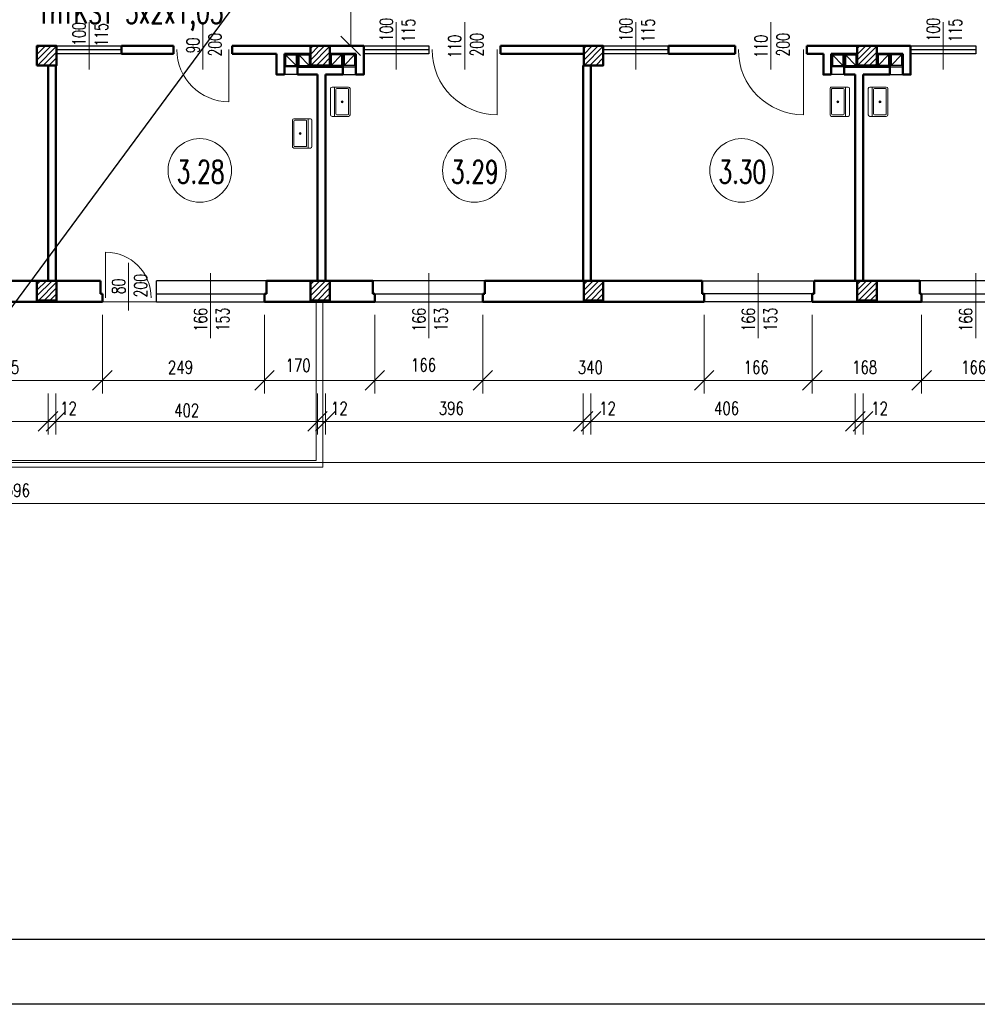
# Model space of a CAD drawing. Header units: millimetres. Extents: x -56112 to 30506, y -136199 to -2178.
# Tile 9 of 45: x -10672 to 4039, y -136199 to -121073. Entities that reach past the tile are written whole.
import ezdxf
from ezdxf.enums import TextEntityAlignment as Align

# ---------------------------------------------------------------- set-up
doc = ezdxf.new("R2010")
doc.units = ezdxf.units.MM
doc.header["$LTSCALE"] = 10
doc.header["$MEASUREMENT"] = 0
doc.header["$PDMODE"] = 35
doc.layers.get('0').update_dxf_attribs({"lineweight": 15})
for name, color, linetype, lineweight in [('L001', 1, 'Continuous', 18), ('L002', 2, 'Continuous', 25), ('L003', 3, 'Continuous', 50)]:
    doc.layers.add(name, color=color, linetype=linetype, lineweight=lineweight)
doc.layers.add('L004', color=4, linetype='Continuous')
doc.styles.get("Standard").update_dxf_attribs({"font": 'simplex.shx', "width": 0.75, "height": 200})
doc.dimstyles.new('1_100', dxfattribs={"dimtxt": 200, "dimasz": 300, "dimexe": 200, "dimexo": 200, "dimgap": 100, "dimtad": 1, "dimdec": 0, "dimlfac": 0.1, "dimtxsty": 'Standard', "dimblk": 'OBLIQUE', "dimcen": 250, "dimdle": 2, "dimclrt": 2, "dimadec": 0, "dimazin": 0, "dimtfac": 1, "dimtdec": 0, "dimtmove": 1, "dimatfit": 3, "dimfxl": 1, "dimarcsym": 0})
pattern_1 = [(45, (-21000, -82436.32), (-44.19417, 44.19417), [])]
pattern_2 = [(45, (-16800, -82436.32), (-44.19417, 44.19417), [])]
pattern_3 = [(45, (-12600, -82436.32), (-44.19417, 44.19417), [])]
pattern_4 = [(45, (-8400, -82436.32), (-44.19417, 44.19417), [])]

# ---------------------------------------------------------------- blocks, each defined once
blk = doc.blocks.new('Zlewozmywak pojedyńczy - góra')
blk.add_line((-15, -3.999996), (15, -3.999996))
for points in [[(-13.5, 0), (13.5, 0)], [(-15, -18.499996), (-15, -1.5)], [(-13.5, -17.499996), (-13.5, -6.499996)], [(-12.5, -5.499996), (12.5, -5.499996)], [(13.5, -6.499996), (13.5, -17.499996)], [(15, -1.5), (15, -18.499996)], [(13.5, -19.999996), (-13.5, -19.999996)], [(12.5, -18.499996), (-12.5, -18.499996)]]:
    blk.add_lwpolyline(points)
for radius in [1, 0.5]:
    blk.add_circle((0, -11.999996), radius)
for centre, radius, start, end in [((-13.5, -1.5), 1.5, 90, 180), ((-12.5, -6.499996), 1, 90, 180), ((12.5, -6.499996), 1, 0, 90), ((13.5, -1.5), 1.5, 0, 90), ((-13.5, -18.499996), 1.5, 180, 270), ((-12.5, -17.499996), 1, 180, 270), ((12.5, -17.499996), 1, 270, 0), ((13.5, -18.499996), 1.5, 270, 0)]:
    blk.add_arc(centre, radius, start, end)
blk = doc.blocks.new('_Oblique')
at = {"layer": 'L004', "color": 0, "lineweight": -2}
blk.add_line((-0.5, -0.5), (0.5, 0.5), dxfattribs=at)
blk = doc.blocks.new('*D2094')
at = {"layer": 'Defpoints'}
for p in [(-5623, -126103), (-5787, -127619), (-5623, -129233), (-5586, -129233)]:
    blk.add_point(p, dxfattribs=at)
at = {"layer": 'L001'}
for p, q in [((-5586, -126103), (-5586, -129233)), ((-5423, -126103), (-5386, -126103)), ((-5423, -129233), (-5386, -129233))]:
    blk.add_line(p, q, dxfattribs=at)
at = {"layer": 'L001', "xscale": 300, "yscale": 300, "zscale": 300}
for p, rotation in [((-5586, -126103), 89.99999999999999), ((-5586, -129233), 270)]:
    blk.add_blockref('_Oblique', p, dxfattribs=dict(at, rotation=rotation))
at = {"layer": 'L001', "color": 2, "linetype": 'Continuous', "width": 0.75}
blk.add_text('313', height=200, rotation=90, dxfattribs=at).set_placement((-5787, -127798), align=Align.MIDDLE_LEFT)
blk = doc.blocks.new('*D2107')
at = {"layer": 'Defpoints'}
for p in [(-40196, -133163), (15134, -133163), (-12827, -135398), (15134, -135632)]:
    blk.add_point(p, dxfattribs=at)
at = {"layer": 'L001'}
for p, q in [((-40196, -133363), (-40196, -135832)), ((15134, -133363), (15134, -135832)), ((-40196, -135632), (15134, -135632))]:
    blk.add_line(p, q, dxfattribs=at)
at = {"layer": 'L001', "xscale": 300, "yscale": 300, "zscale": 300, "rotation": 180}
blk.add_blockref('_Oblique', (-40196, -135632), dxfattribs=at)
at = {"layer": 'L001', "xscale": 300, "yscale": 300, "zscale": 300}
blk.add_blockref('_Oblique', (15134, -135632), dxfattribs=at)
at = {"layer": 'L001', "color": 2, "linetype": 'Continuous', "width": 0.75}
blk.add_text('5533', height=200, dxfattribs=at).set_placement((-13092, -135398), align=Align.MIDDLE_LEFT)
blk = doc.blocks.new('*D2028')
at = {"layer": 'Defpoints'}
for p in [(-43796, -129503), (22164, -132263), (-10767, -136061), (22164, -136262)]:
    blk.add_point(p, dxfattribs=at)
at = {"layer": 'L001'}
for p, q in [((-43796, -129703), (-43796, -136462)), ((22164, -132463), (22164, -136462)), ((-43796, -136262), (22164, -136262))]:
    blk.add_line(p, q, dxfattribs=at)
at = {"layer": 'L001', "xscale": 300, "yscale": 300, "zscale": 300, "rotation": 180}
blk.add_blockref('_Oblique', (-43796, -136262), dxfattribs=at)
at = {"layer": 'L001', "xscale": 300, "yscale": 300, "zscale": 300}
blk.add_blockref('_Oblique', (22164, -136262), dxfattribs=at)
at = {"layer": 'L001', "color": 2, "linetype": 'Continuous', "width": 0.75}
blk.add_text('6596', height=200, dxfattribs=at).set_placement((-11028, -136061), align=Align.MIDDLE_LEFT)
blk = doc.blocks.new('*D2041')
at = {"layer": 'Defpoints'}
for p in [(1504, -133163), (3184, -133163), (2295, -134171), (3184, -134372)]:
    blk.add_point(p, dxfattribs=at)
at = {"layer": 'L001'}
for p, q in [((1504, -133363), (1504, -134572)), ((3184, -133363), (3184, -134572)), ((1504, -134372), (3184, -134372))]:
    blk.add_line(p, q, dxfattribs=at)
at = {"layer": 'L001', "xscale": 300, "yscale": 300, "zscale": 300, "rotation": 180}
blk.add_blockref('_Oblique', (1504, -134372), dxfattribs=at)
at = {"layer": 'L001', "xscale": 300, "yscale": 300, "zscale": 300}
blk.add_blockref('_Oblique', (3184, -134372), dxfattribs=at)
at = {"layer": 'L001', "color": 2, "linetype": 'Continuous', "width": 0.75}
blk.add_text('168', height=200, dxfattribs=at).set_placement((2116, -134171), align=Align.MIDDLE_LEFT)
blk = doc.blocks.new('*D2042')
at = {"layer": 'Defpoints'}
for p in [(3184, -133163), (4844, -133163), (3965, -134171), (4844, -134372)]:
    blk.add_point(p, dxfattribs=at)
at = {"layer": 'L001'}
for p, q in [((3184, -133363), (3184, -134572)), ((4844, -133363), (4844, -134572)), ((3184, -134372), (4844, -134372))]:
    blk.add_line(p, q, dxfattribs=at)
at = {"layer": 'L001', "xscale": 300, "yscale": 300, "zscale": 300, "rotation": 180}
blk.add_blockref('_Oblique', (3184, -134372), dxfattribs=at)
at = {"layer": 'L001', "xscale": 300, "yscale": 300, "zscale": 300}
blk.add_blockref('_Oblique', (4844, -134372), dxfattribs=at)
at = {"layer": 'L001', "color": 2, "linetype": 'Continuous', "width": 0.75}
blk.add_text('166', height=200, dxfattribs=at).set_placement((3790, -134171), align=Align.MIDDLE_LEFT)
blk = doc.blocks.new('*D2043')
at = {"layer": 'Defpoints'}
for p in [(2284, -134372), (6416, -134372), (4399, -134801), (2284, -135002)]:
    blk.add_point(p, dxfattribs=at)
at = {"layer": 'L001'}
for p, q in [((2284, -134572), (2284, -135202)), ((6416, -134572), (6416, -135202)), ((6416, -135002), (2284, -135002))]:
    blk.add_line(p, q, dxfattribs=at)
at = {"layer": 'L001', "xscale": 300, "yscale": 300, "zscale": 300, "rotation": 180}
blk.add_blockref('_Oblique', (2284, -135002), dxfattribs=at)
at = {"layer": 'L001', "xscale": 300, "yscale": 300, "zscale": 300}
blk.add_blockref('_Oblique', (6416, -135002), dxfattribs=at)
at = {"layer": 'L001', "color": 2, "linetype": 'Continuous', "width": 0.75}
blk.add_text('413', height=200, dxfattribs=at).set_placement((4221, -134801), align=Align.MIDDLE_LEFT)
blk = doc.blocks.new('*D2044')
at = {"layer": 'Defpoints'}
for p in [(-3556, -133163), (-156, -133163), (-1905, -134171), (-156, -134372)]:
    blk.add_point(p, dxfattribs=at)
at = {"layer": 'L001'}
for p, q in [((-3556, -133363), (-3556, -134572)), ((-156, -133363), (-156, -134572)), ((-3556, -134372), (-156, -134372))]:
    blk.add_line(p, q, dxfattribs=at)
at = {"layer": 'L001', "xscale": 300, "yscale": 300, "zscale": 300, "rotation": 180}
blk.add_blockref('_Oblique', (-3556, -134372), dxfattribs=at)
at = {"layer": 'L001', "xscale": 300, "yscale": 300, "zscale": 300}
blk.add_blockref('_Oblique', (-156, -134372), dxfattribs=at)
at = {"layer": 'L001', "color": 2, "linetype": 'Continuous', "width": 0.75}
blk.add_text('340', height=200, dxfattribs=at).set_placement((-2098, -134171), align=Align.MIDDLE_LEFT)
blk = doc.blocks.new('*D2045')
at = {"layer": 'Defpoints'}
for p in [(-156, -133163), (1504, -133163), (625, -134171), (1504, -134372)]:
    blk.add_point(p, dxfattribs=at)
at = {"layer": 'L001'}
for p, q in [((-156, -133363), (-156, -134572)), ((1504, -133363), (1504, -134572)), ((-156, -134372), (1504, -134372))]:
    blk.add_line(p, q, dxfattribs=at)
at = {"layer": 'L001', "xscale": 300, "yscale": 300, "zscale": 300, "rotation": 180}
blk.add_blockref('_Oblique', (-156, -134372), dxfattribs=at)
at = {"layer": 'L001', "xscale": 300, "yscale": 300, "zscale": 300}
blk.add_blockref('_Oblique', (1504, -134372), dxfattribs=at)
at = {"layer": 'L001', "color": 2, "linetype": 'Continuous', "width": 0.75}
blk.add_text('166', height=200, dxfattribs=at).set_placement((450, -134171), align=Align.MIDDLE_LEFT)
blk = doc.blocks.new('*D2046')
at = {"layer": 'Defpoints'}
for p in [(-1896, -134372), (2164, -134372), (183, -134801), (-1896, -135002)]:
    blk.add_point(p, dxfattribs=at)
at = {"layer": 'L001'}
for p, q in [((-1896, -134572), (-1896, -135202)), ((2164, -134572), (2164, -135202)), ((2164, -135002), (-1896, -135002))]:
    blk.add_line(p, q, dxfattribs=at)
at = {"layer": 'L001', "xscale": 300, "yscale": 300, "zscale": 300, "rotation": 180}
blk.add_blockref('_Oblique', (-1896, -135002), dxfattribs=at)
at = {"layer": 'L001', "xscale": 300, "yscale": 300, "zscale": 300}
blk.add_blockref('_Oblique', (2164, -135002), dxfattribs=at)
at = {"layer": 'L001', "color": 2, "linetype": 'Continuous', "width": 0.75}
blk.add_text('406', height=200, dxfattribs=at).set_placement((-6, -134801), align=Align.MIDDLE_LEFT)
blk = doc.blocks.new('*D1751')
at = {"layer": 'Defpoints'}
for p in [(2164, -134372), (2284, -134372), (2164, -135002), (2517, -135002)]:
    blk.add_point(p, dxfattribs=at)
at = {"layer": 'L001'}
for p, q in [((2164, -134572), (2164, -135202)), ((2284, -134572), (2284, -135202)), ((2162, -135002), (2164, -135002)), ((2284, -135002), (2164, -135002)), ((2624, -135002), (2284, -135002))]:
    blk.add_line(p, q, dxfattribs=at)
at = {"layer": 'L001', "xscale": 300, "yscale": 300, "zscale": 300}
blk.add_blockref('_Oblique', (2164, -135002), dxfattribs=at)
at = {"layer": 'L001', "xscale": 300, "yscale": 300, "zscale": 300, "rotation": 180}
blk.add_blockref('_Oblique', (2284, -135002), dxfattribs=at)
at = {"layer": 'L001', "color": 2, "linetype": 'Continuous', "width": 0.75}
blk.add_text('12', height=200, dxfattribs=at).set_placement((2410, -134802), align=Align.MIDDLE_LEFT)
blk = doc.blocks.new('*D2108')
at = {"layer": 'Defpoints'}
for p in [(-12246, -133163), (-9401, -133163), (-10873, -134171), (-9401, -134372)]:
    blk.add_point(p, dxfattribs=at)
at = {"layer": 'L001'}
for p, q in [((-12246, -133363), (-12246, -134572)), ((-9401, -133363), (-9401, -134572)), ((-12246, -134372), (-9401, -134372))]:
    blk.add_line(p, q, dxfattribs=at)
at = {"layer": 'L001', "xscale": 300, "yscale": 300, "zscale": 300, "rotation": 180}
blk.add_blockref('_Oblique', (-12246, -134372), dxfattribs=at)
at = {"layer": 'L001', "xscale": 300, "yscale": 300, "zscale": 300}
blk.add_blockref('_Oblique', (-9401, -134372), dxfattribs=at)
at = {"layer": 'L001', "color": 2, "linetype": 'Continuous', "width": 0.75}
blk.add_text('285', height=200, dxfattribs=at).set_placement((-11065, -134171), align=Align.MIDDLE_LEFT)
blk = doc.blocks.new('*D1756')
at = {"layer": 'Defpoints'}
for p in [(-14186, -134372), (-10236, -134372), (-12211, -134802), (-14186, -135002)]:
    blk.add_point(p, dxfattribs=at)
at = {"layer": 'L001'}
for p, q in [((-14186, -134572), (-14186, -135202)), ((-10236, -134572), (-10236, -135202)), ((-10236, -135002), (-14186, -135002))]:
    blk.add_line(p, q, dxfattribs=at)
at = {"layer": 'L001', "xscale": 300, "yscale": 300, "zscale": 300, "rotation": 180}
blk.add_blockref('_Oblique', (-14186, -135002), dxfattribs=at)
at = {"layer": 'L001', "xscale": 300, "yscale": 300, "zscale": 300}
blk.add_blockref('_Oblique', (-10236, -135002), dxfattribs=at)
at = {"layer": 'L001', "color": 2, "linetype": 'Continuous', "insert": (-12211, -134802), "char_height": 200, "attachment_point": 5}
blk.add_mtext('380', dxfattribs=at)
blk = doc.blocks.new('*D1757')
at = {"layer": 'Defpoints'}
for p in [(-10236, -134372), (-10116, -134372), (-10236, -135002), (-9943, -135002)]:
    blk.add_point(p, dxfattribs=at)
at = {"layer": 'L001'}
for p, q in [((-10236, -134572), (-10236, -135202)), ((-10116, -134572), (-10116, -135202)), ((-10238, -135002), (-10236, -135002)), ((-10116, -135002), (-10236, -135002)), ((-10114, -135002), (-10116, -135002))]:
    blk.add_line(p, q, dxfattribs=at)
at = {"layer": 'L001', "xscale": 300, "yscale": 300, "zscale": 300}
blk.add_blockref('_Oblique', (-10236, -135002), dxfattribs=at)
at = {"layer": 'L001', "xscale": 300, "yscale": 300, "zscale": 300, "rotation": 180}
blk.add_blockref('_Oblique', (-10116, -135002), dxfattribs=at)
at = {"layer": 'L001', "color": 2, "linetype": 'Continuous', "width": 0.75}
blk.add_text('12', height=200, dxfattribs=at).set_placement((-10050, -134802), align=Align.MIDDLE_LEFT)
blk = doc.blocks.new('*D2048')
at = {"layer": 'Defpoints'}
for p in [(-5976, -134372), (-2016, -134372), (-4045, -134801), (-5976, -135002)]:
    blk.add_point(p, dxfattribs=at)
at = {"layer": 'L001'}
for p, q in [((-5976, -134572), (-5976, -135202)), ((-2016, -134572), (-2016, -135202)), ((-2016, -135002), (-5976, -135002))]:
    blk.add_line(p, q, dxfattribs=at)
at = {"layer": 'L001', "xscale": 300, "yscale": 300, "zscale": 300, "rotation": 180}
blk.add_blockref('_Oblique', (-5976, -135002), dxfattribs=at)
at = {"layer": 'L001', "xscale": 300, "yscale": 300, "zscale": 300}
blk.add_blockref('_Oblique', (-2016, -135002), dxfattribs=at)
at = {"layer": 'L001', "color": 2, "linetype": 'Continuous', "width": 0.75}
blk.add_text('396', height=200, dxfattribs=at).set_placement((-4234, -134801), align=Align.MIDDLE_LEFT)
blk = doc.blocks.new('*D2049')
at = {"layer": 'Defpoints'}
for p in [(-6911, -133163), (-5216, -133163), (-6410, -134142), (-5216, -134372)]:
    blk.add_point(p, dxfattribs=at)
at = {"layer": 'L001'}
for p, q in [((-6911, -133363), (-6911, -134572)), ((-5216, -133363), (-5216, -134572)), ((-6911, -134372), (-5216, -134372))]:
    blk.add_line(p, q, dxfattribs=at)
at = {"layer": 'L001', "xscale": 300, "yscale": 300, "zscale": 300, "rotation": 180}
blk.add_blockref('_Oblique', (-6911, -134372), dxfattribs=at)
at = {"layer": 'L001', "xscale": 300, "yscale": 300, "zscale": 300}
blk.add_blockref('_Oblique', (-5216, -134372), dxfattribs=at)
at = {"layer": 'L001', "color": 2, "linetype": 'Continuous', "width": 0.75}
blk.add_text('170', height=200, dxfattribs=at).set_placement((-6588, -134142), align=Align.MIDDLE_LEFT)
blk = doc.blocks.new('*D2050')
at = {"layer": 'Defpoints'}
for p in [(-9401, -133163), (-6911, -133163), (-8205, -134171), (-6911, -134372)]:
    blk.add_point(p, dxfattribs=at)
at = {"layer": 'L001'}
for p, q in [((-9401, -133363), (-9401, -134572)), ((-6911, -133363), (-6911, -134572)), ((-9401, -134372), (-6911, -134372))]:
    blk.add_line(p, q, dxfattribs=at)
at = {"layer": 'L001', "xscale": 300, "yscale": 300, "zscale": 300, "rotation": 180}
blk.add_blockref('_Oblique', (-9401, -134372), dxfattribs=at)
at = {"layer": 'L001', "xscale": 300, "yscale": 300, "zscale": 300}
blk.add_blockref('_Oblique', (-6911, -134372), dxfattribs=at)
at = {"layer": 'L001', "color": 2, "linetype": 'Continuous', "width": 0.75}
blk.add_text('249', height=200, dxfattribs=at).set_placement((-8394, -134171), align=Align.MIDDLE_LEFT)
blk = doc.blocks.new('*D2051')
at = {"layer": 'Defpoints'}
for p in [(-5216, -133163), (-3556, -133163), (-4486, -134136), (-3556, -134372)]:
    blk.add_point(p, dxfattribs=at)
at = {"layer": 'L001'}
for p, q in [((-5216, -133363), (-5216, -134572)), ((-3556, -133363), (-3556, -134572)), ((-5216, -134372), (-3556, -134372))]:
    blk.add_line(p, q, dxfattribs=at)
at = {"layer": 'L001', "xscale": 300, "yscale": 300, "zscale": 300, "rotation": 180}
blk.add_blockref('_Oblique', (-5216, -134372), dxfattribs=at)
at = {"layer": 'L001', "xscale": 300, "yscale": 300, "zscale": 300}
blk.add_blockref('_Oblique', (-3556, -134372), dxfattribs=at)
at = {"layer": 'L001', "color": 2, "linetype": 'Continuous', "width": 0.75}
blk.add_text('166', height=200, dxfattribs=at).set_placement((-4661, -134136), align=Align.MIDDLE_LEFT)
blk = doc.blocks.new('*D1762')
at = {"layer": 'Defpoints'}
for p in [(-6096, -134372), (-5976, -134372), (-6096, -135002), (-5783, -135002)]:
    blk.add_point(p, dxfattribs=at)
at = {"layer": 'L001'}
for p, q in [((-6096, -134572), (-6096, -135202)), ((-5976, -134572), (-5976, -135202)), ((-6098, -135002), (-6096, -135002)), ((-5976, -135002), (-6096, -135002)), ((-5974, -135002), (-5976, -135002))]:
    blk.add_line(p, q, dxfattribs=at)
at = {"layer": 'L001', "xscale": 300, "yscale": 300, "zscale": 300}
blk.add_blockref('_Oblique', (-6096, -135002), dxfattribs=at)
at = {"layer": 'L001', "xscale": 300, "yscale": 300, "zscale": 300, "rotation": 180}
blk.add_blockref('_Oblique', (-5976, -135002), dxfattribs=at)
at = {"layer": 'L001', "color": 2, "linetype": 'Continuous', "width": 0.75}
blk.add_text('12', height=200, dxfattribs=at).set_placement((-5890, -134802), align=Align.MIDDLE_LEFT)
blk = doc.blocks.new('*D1763')
at = {"layer": 'Defpoints'}
for p in [(-2016, -134372), (-1896, -134372), (-2016, -135002), (-1663, -135002)]:
    blk.add_point(p, dxfattribs=at)
at = {"layer": 'L001'}
for p, q in [((-2016, -134572), (-2016, -135202)), ((-1896, -134572), (-1896, -135202)), ((-2018, -135002), (-2016, -135002)), ((-1896, -135002), (-2016, -135002)), ((-1556, -135002), (-1896, -135002))]:
    blk.add_line(p, q, dxfattribs=at)
at = {"layer": 'L001', "xscale": 300, "yscale": 300, "zscale": 300}
blk.add_blockref('_Oblique', (-2016, -135002), dxfattribs=at)
at = {"layer": 'L001', "xscale": 300, "yscale": 300, "zscale": 300, "rotation": 180}
blk.add_blockref('_Oblique', (-1896, -135002), dxfattribs=at)
at = {"layer": 'L001', "color": 2, "linetype": 'Continuous', "width": 0.75}
blk.add_text('12', height=200, dxfattribs=at).set_placement((-1770, -134802), align=Align.MIDDLE_LEFT)
blk = doc.blocks.new('*D2143')
at = {"layer": 'Defpoints'}
for p in [(-10116, -134572), (-6096, -134572), (-8106, -134834), (-6096, -135002)]:
    blk.add_point(p, dxfattribs=at)
at = {"layer": 'L001'}
for p, q in [((-10116, -134772), (-10116, -135202)), ((-6096, -134772), (-6096, -135202)), ((-10116, -135002), (-6096, -135002))]:
    blk.add_line(p, q, dxfattribs=at)
at = {"layer": 'L001', "xscale": 300, "yscale": 300, "zscale": 300, "rotation": 180}
blk.add_blockref('_Oblique', (-10116, -135002), dxfattribs=at)
at = {"layer": 'L001', "xscale": 300, "yscale": 300, "zscale": 300}
blk.add_blockref('_Oblique', (-6096, -135002), dxfattribs=at)
at = {"layer": 'L001', "color": 2, "linetype": 'Continuous', "width": 0.75}
blk.add_text('402', height=200, dxfattribs=at).set_placement((-8299, -134834), align=Align.MIDDLE_LEFT)

msp = doc.modelspace()

# ---------------------------------------------------------------- hatches: boundary and pattern name
at = {"layer": 'L001'}
h = msp.add_hatch(dxfattribs=at)
h.set_pattern_fill('ANSI31', color=256, scale=500, style=0)
h.set_pattern_definition(pattern_1)
h.paths.add_polyline_path([(-10106, -121474.9), (-10406, -121474.9), (-10406, -121774.9), (-10106, -121774.9)], flags=16)
h = msp.add_hatch(dxfattribs=at)
h.set_pattern_fill('ANSI31', color=256, scale=500, style=0)
h.set_pattern_definition(pattern_2)
h.paths.add_polyline_path([(-5906, -121474.9), (-6206, -121474.9), (-6206, -121774.9), (-5906, -121774.9)], flags=16)
h = msp.add_hatch(dxfattribs=at)
h.set_pattern_fill('ANSI31', color=256, scale=500, style=0)
h.set_pattern_definition(pattern_3)
h.paths.add_polyline_path([(-1706, -121474.9), (-2006, -121474.9), (-2006, -121774.9), (-1706, -121774.9)], flags=16)
h = msp.add_hatch(dxfattribs=at)
h.set_pattern_fill('ANSI31', color=256, scale=500, style=0)
h.set_pattern_definition(pattern_4)
h.paths.add_polyline_path([(2494, -121474.9), (2194, -121474.9), (2194, -121774.9), (2494, -121774.9)], flags=16)
h = msp.add_hatch(dxfattribs=at)
h.set_pattern_fill('ANSI31', color=256, scale=500, style=0)
h.set_pattern_definition(pattern_1)
h.paths.add_polyline_path([(-10106, -125084.9), (-10406, -125084.9), (-10406, -125384.9), (-10106, -125384.9)], flags=16)
h = msp.add_hatch(dxfattribs=at)
h.set_pattern_fill('ANSI31', color=256, scale=500, style=0)
h.set_pattern_definition(pattern_2)
h.paths.add_polyline_path([(-5906, -125084.9), (-6206, -125084.9), (-6206, -125384.9), (-5906, -125384.9)], flags=16)
h = msp.add_hatch(dxfattribs=at)
h.set_pattern_fill('ANSI31', color=256, scale=500, style=0)
h.set_pattern_definition(pattern_3)
h.paths.add_polyline_path([(-1706, -125084.9), (-2006, -125084.9), (-2006, -125384.9), (-1706, -125384.9)], flags=16)
h = msp.add_hatch(dxfattribs=at)
h.set_pattern_fill('ANSI31', color=256, scale=500, style=0)
h.set_pattern_definition(pattern_4)
h.paths.add_polyline_path([(2494, -125084.9), (2194, -125084.9), (2194, -125384.9), (2494, -125384.9)], flags=16)

# ---------------------------------------------------------------- linework, layer by layer
at = {"layer": 'Defpoints'}
msp.add_3dface([(-51868.7, -106499.4, 0), (30505.6, -106499.4, 0), (30505.6, -136199.4, 0), (-51868.7, -136199.4, 0)], dxfattribs=at)
at = {"layer": 'L001'}
for p, q in [((-9606, -121110.3), (-9606, -121839.4)), ((-7857.2, -121110.3), (-7857.2, -121839.4)), ((-4886, -121110.3), (-4886, -121839.4)), ((-3836, -121110.3), (-3836, -121839.4)), ((-1206, -121110.3), (-1206, -121839.4)), ((869, -121110.3), (869, -121839.4)), ((3514, -121110.3), (3514, -121839.4)), ((-7457.2, -121533.1, 70), (-7457.2, -122333.1, 70)), ((-3336, -121533.1, 70), (-3336, -122533.1, 70)), ((1369, -121533.1, 70), (1369, -122533.1, 70)), ((-9351, -125344.9, 70), (-9351, -124644.9, 70)), ((-9001, -124810.1), (-9001, -125539.2)), ((-7741, -124967.4), (-7741, -125963.6)), ((-4386, -124967.4), (-4386, -125963.6)), ((674, -124967.4), (674, -125963.6)), ((4014, -124967.4), (4014, -125963.6)), ((-8571, -125404.9), (-9401, -125404.9)), ((-6116, -125404.9), (-6116, -127844.9)), ((-6016, -125404.9), (-6016, -127944.9)), ((-6016, -127944.9), (-18616, -127944.9)), ((-6116, -127844.9), (-18516, -127844.9))]:
    msp.add_line(p, q, dxfattribs=at)
for centre in [(-7905.2, -123388.1), (-3687.5, -123388.1), (416.5, -123388.1)]:
    msp.add_circle(centre, 488.1, dxfattribs=at)
for centre, radius, start, end in [((-7457.2, -121533.1, 70), 800, 180, 270), ((-3336, -121533.1), 1000, 180, 270), ((1369, -121533.1), 1000, 180, 270), ((-9351, -125344.9, 70), 700, 0, 90)]:
    msp.add_arc(centre, radius, start, end, dxfattribs=at)
at = {"layer": 'L002'}
for p, q in [((-10106, -121474.9), (-9106, -121474.9)), ((-9106, -121534.9), (-10106, -121534.9)), ((-9106, -121594.9), (-10106, -121594.9)), ((-9106, -121594.9), (-10106, -121594.9)), ((-6586, -121614.9), (-6426, -121614.9)), ((-6586, -121614.9), (-6586, -121774.9)), ((-6426, -121774.9), (-6586, -121614.9)), ((-6426, -121614.9), (-6426, -121774.9)), ((-6386, -121614.9), (-6226, -121614.9)), ((-6386, -121614.9), (-6386, -121774.9)), ((-6226, -121774.9), (-6386, -121614.9)), ((-6226, -121614.9), (-6226, -121774.9)), ((-5726, -121614.9), (-5886, -121614.9)), ((-5886, -121614.9), (-5886, -121774.9)), ((-5886, -121774.9), (-5726, -121614.9)), ((-5726, -121614.9), (-5726, -121774.9)), ((-5686, -121614.9), (-5686, -121774.9)), ((-5526, -121614.9), (-5686, -121614.9)), ((-5686, -121774.9), (-5526, -121614.9)), ((-5526, -121614.9), (-5526, -121774.9)), ((-5386, -121474.9), (-4386, -121474.9)), ((-4386, -121534.9), (-5386, -121534.9)), ((-4386, -121594.9), (-5386, -121594.9)), ((-4386, -121594.9), (-5386, -121594.9)), ((-4386, -121474.9), (-4386, -121594.9)), ((-1706, -121474.9), (-706, -121474.9)), ((-706, -121534.9), (-1706, -121534.9)), ((-706, -121594.9), (-1706, -121594.9)), ((-706, -121594.9), (-1706, -121594.9)), ((1814, -121614.9), (1974, -121614.9)), ((1814, -121614.9), (1814, -121774.9)), ((1974, -121774.9), (1814, -121614.9)), ((1974, -121614.9), (1974, -121774.9)), ((2014, -121614.9), (2014, -121774.9)), ((2014, -121614.9), (2174, -121614.9)), ((2174, -121774.9), (2014, -121614.9)), ((2174, -121614.9), (2174, -121774.9)), ((2674, -121614.9), (2514, -121614.9)), ((2514, -121774.9), (2674, -121614.9)), ((2514, -121614.9), (2514, -121774.9)), ((2674, -121614.9), (2674, -121774.9)), ((2874, -121614.9), (2714, -121614.9)), ((2714, -121774.9), (2874, -121614.9)), ((2714, -121614.9), (2714, -121774.9)), ((2874, -121614.9), (2874, -121774.9)), ((3014, -121474.9), (4014, -121474.9)), ((4014, -121534.9), (3014, -121534.9)), ((4014, -121594.9), (3014, -121594.9)), ((4014, -121594.9), (3014, -121594.9)), ((4014, -121474.9), (4014, -121594.9)), ((-6406, -121794.9), (-6606, -121794.9)), ((-6406, -121914.9), (-6606, -121914.9)), ((-6586, -121774.9), (-6426, -121774.9)), ((-6386, -121774.9), (-6226, -121774.9)), ((-5726, -121774.9), (-5886, -121774.9)), ((-5706, -121794.9), (-5506, -121794.9)), ((-5706, -121914.9), (-5506, -121914.9)), ((-5526, -121774.9), (-5686, -121774.9)), ((1994, -121794.9), (1794, -121794.9)), ((1994, -121914.9), (1794, -121914.9)), ((1814, -121774.9), (1974, -121774.9)), ((2014, -121774.9), (2174, -121774.9)), ((2674, -121774.9), (2514, -121774.9)), ((2694, -121794.9), (2894, -121794.9)), ((2694, -121914.9), (2894, -121914.9)), ((2874, -121774.9), (2714, -121774.9)), ((-6881, -125084.9), (-8571, -125084.9)), ((-8571, -125404.9), (-8571, -125084.9)), ((-3526, -125084.9), (-5246, -125084.9)), ((-186, -125084.9), (1534, -125084.9)), ((4874, -125084.9), (3154, -125084.9)), ((-8571, -125284.9), (-6911, -125284.9)), ((-5216, -125284.9), (-3556, -125284.9)), ((1504, -125284.9), (-156, -125284.9)), ((3184, -125284.9), (4844, -125284.9)), ((-8571, -125404.9), (-6911, -125404.9)), ((-5216, -125404.9), (-3556, -125404.9)), ((1504, -125404.9), (-156, -125404.9)), ((3184, -125404.9), (4844, -125404.9))]:
    msp.add_line(p, q, dxfattribs=at)
at = {"layer": 'L003'}
for p, q in [((-9106, -121474.9), (-8307.2, -121474.9)), ((-9106, -121474.9), (-9106, -121594.9)), ((-9106, -121594.9), (-8307.2, -121594.9)), ((-5386, -121474.9), (-7407.2, -121474.9)), ((-6726, -121594.9), (-7407.2, -121594.9)), ((-6606, -121594.9), (-6316, -121594.9)), ((-6606, -121594.9), (-6206, -121594.9)), ((-6206, -121594.9), (-6606, -121594.9)), ((-6406, -121594.9), (-6406, -121914.9)), ((-6206, -121594.9), (-6206, -121794.9)), ((-5906, -121594.9), (-5906, -121794.9)), ((-5506, -121594.9), (-5906, -121594.9)), ((-5506, -121594.9), (-5796, -121594.9)), ((-5706, -121594.9), (-5706, -121914.9)), ((-1706, -121474.9), (-3286, -121474.9)), ((-3286, -121474.9), (-3286, -121594.9)), ((-2006, -121594.9), (-3286, -121594.9)), ((-2006, -121594.9), (-2721, -121594.9)), ((319, -121474.9), (-706, -121474.9)), ((-706, -121474.9), (-706, -121594.9)), ((319, -121594.9), (-706, -121594.9)), ((319, -121594.9), (-706, -121594.9)), ((319, -121474.9), (319, -121594.9)), ((3014, -121474.9), (1419, -121474.9)), ((1419, -121474.9), (1419, -121594.9)), ((1674, -121594.9), (1419, -121594.9)), ((1674, -121594.9), (1419, -121594.9)), ((1794, -121594.9), (2084, -121594.9)), ((1794, -121594.9), (2194, -121594.9)), ((2194, -121594.9), (1794, -121594.9)), ((1994, -121594.9), (1994, -121914.9)), ((2194, -121594.9), (2194, -121794.9)), ((2894, -121594.9), (2494, -121594.9)), ((2494, -121594.9), (2494, -121794.9)), ((2894, -121594.9), (2604, -121594.9)), ((2694, -121594.9), (2694, -121914.9)), ((-10236, -121774.9), (-10236, -125084.9)), ((-10116, -121774.9), (-10116, -125084.9)), ((-5706, -121794.9), (-6406, -121794.9)), ((-6096, -121914.9), (-6096, -125084.9)), ((-5976, -121914.9), (-5976, -125084.9)), ((-2016, -121774.9), (-2016, -125084.9)), ((-1896, -121774.9), (-1896, -125084.9)), ((2164, -121914.9), (2164, -125084.9)), ((2284, -121914.9), (2284, -125084.9)), ((-9431, -125084.9), (-12216, -125084.9)), ((-9431, -125084.9), (-9431, -125284.9)), ((-6206, -125084.9), (-6881, -125084.9)), ((-6881, -125084.9), (-6881, -125284.9)), ((-5246, -125084.9), (-5906, -125084.9)), ((-5246, -125084.9), (-5246, -125284.9)), ((-2006, -125084.9), (-3526, -125084.9)), ((-3526, -125084.9), (-3526, -125284.9)), ((-186, -125084.9), (-1706, -125084.9)), ((-186, -125084.9), (-186, -125284.9)), ((2484, -125084.9), (1534, -125084.9)), ((1534, -125084.9), (1534, -125284.9)), ((3154, -125084.9), (2494, -125084.9)), ((3154, -125084.9), (3154, -125284.9)), ((-9431, -125284.9), (-9401, -125284.9)), ((-9401, -125404.9), (-9401, -125284.9)), ((-6911, -125284.9), (-6881, -125284.9)), ((-6911, -125404.9), (-6911, -125284.9)), ((-5246, -125284.9), (-5216, -125284.9)), ((-5216, -125404.9), (-5216, -125284.9)), ((-3556, -125284.9), (-3526, -125284.9)), ((-3556, -125404.9), (-3556, -125284.9)), ((-186, -125284.9), (-156, -125284.9)), ((-156, -125404.9), (-156, -125284.9)), ((1504, -125284.9), (1534, -125284.9)), ((1504, -125404.9), (1504, -125284.9)), ((3154, -125284.9), (3184, -125284.9)), ((3184, -125404.9), (3184, -125284.9)), ((-9401, -125404.9), (-12246, -125404.9)), ((-5216, -125404.9), (-6911, -125404.9)), ((-156, -125404.9), (-3556, -125404.9)), ((3184, -125404.9), (1504, -125404.9))]:
    msp.add_line(p, q, dxfattribs=at)
at = {"layer": 'L003', "flags": 128}
for points in [[(-10406, -121774.9), (-10106, -121774.9), (-10106, -121474.9), (-10406, -121474.9)], [(-6206, -121774.9), (-5906, -121774.9), (-5906, -121474.9), (-6206, -121474.9)], [(-2006, -121774.9), (-1706, -121774.9), (-1706, -121474.9), (-2006, -121474.9)], [(2194, -121774.9), (2494, -121774.9), (2494, -121474.9), (2194, -121474.9)], [(-10406, -125384.9), (-10106, -125384.9), (-10106, -125084.9), (-10406, -125084.9)], [(-6206, -125384.9), (-5906, -125384.9), (-5906, -125084.9), (-6206, -125084.9)], [(-2006, -125384.9), (-1706, -125384.9), (-1706, -125084.9), (-2006, -125084.9)], [(2194, -125384.9), (2494, -125384.9), (2494, -125084.9), (2194, -125084.9)]]:
    msp.add_lwpolyline(points, close=True, dxfattribs=at)
for points in [[(-8307.2, -121474.9), (-8307.2, -121594.9)], [(-7407.2, -121474.9), (-7407.2, -121594.9)], [(-6726, -121594.9), (-6726, -121914.9), (-6606, -121914.9)], [(-6606, -121914.9), (-6606, -121594.9)], [(-5506, -121914.9), (-5386, -121914.9), (-5386, -121474.9)], [(-5506, -121914.9), (-5506, -121594.9)], [(1674, -121594.9), (1674, -121914.9), (1794, -121914.9)], [(1794, -121914.9), (1794, -121594.9)], [(2894, -121914.9), (3014, -121914.9), (3014, -121474.9)], [(2894, -121914.9), (2894, -121594.9)], [(-6406, -121914.9), (-6096, -121914.9)], [(-5976, -121914.9), (-5706, -121914.9)], [(1994, -121794.9), (2694, -121794.9)], [(1994, -121914.9), (2164, -121914.9)], [(2284, -121914.9), (2694, -121914.9)]]:
    msp.add_lwpolyline(points, dxfattribs=at)
at = {"layer": 'L004'}
msp.add_3dface([(29505.6, -107499.4, 0), (-50868.7, -107499.4, 0), (-50868.7, -135199.4, 0), (29505.6, -135199.4, 0)], dxfattribs=at)

# ---------------------------------------------------------------- block references
at = {"layer": 'L001', "xscale": 14.99999999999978, "zscale": 15}
for p, yscale, rotation in [((-5896.1, -122333.6), 15.00000000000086, 90), ((2076.7, -122333.6), -15.00000000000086, 89.99999999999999), ((2363.9, -122333.6), 15.00000000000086, 90), ((-6181.4, -122820.2), 15.00000000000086, 270)]:
    msp.add_blockref('Zlewozmywak pojedyńczy - góra', p, dxfattribs=dict(at, yscale=yscale, rotation=rotation))

# ---------------------------------------------------------------- texts
at = {"layer": 'L001', "width": 0.7}
for s, p in [('100', (-9598.5, -121292.2)), ('115', (-9259.2, -121305.6)), ('100', (-4878.5, -121225)), ('115', (-4539.2, -121238.3)), ('100', (-1198.5, -121225)), ('115', (-859.2, -121238.3)), ('100', (3521.5, -121225)), ('115', (3860.8, -121238.3)), ('200', (-7510.4, -121458)), ('200', (-3489.2, -121458)), ('200', (1215.8, -121458)), ('90', (-7849.7, -121470.3)), ('110', (-3828.5, -121484.7)), ('110', (876.5, -121484.7)), ('80', (-8993.5, -125170.1)), ('200', (-8654.2, -125157.9)), ('166', (-7733.5, -125681.2)), ('153', (-7394.2, -125677.9)), ('166', (-4378.5, -125681.2)), ('153', (-4039.2, -125677.9)), ('166', (681.5, -125681.2)), ('153', (1020.8, -125677.9)), ('166', (4021.5, -125681.2))]:
    msp.add_text(s, height=200, rotation=90, dxfattribs=at).set_placement(p, align=Align.BOTTOM_CENTER)
for s, p in [('3.28', (-7892.3, -123689.9)), ('3.29', (-3680.5, -123689.9)), ('3.30', (429.3, -123689.9))]:
    msp.add_text(s, height=350, dxfattribs=at).set_placement(p, align=Align.BOTTOM_CENTER)
at = {"layer": 'L003', "width": 0.7}
msp.add_text('YnTKSY 3x2x1,05', height=350, rotation=360, dxfattribs=at).set_placement((-8969.8, -121236.7), align=Align.BOTTOM_CENTER)

# ---------------------------------------------------------------- dimensions: what is measured, and where the dimension line sits
at = {"layer": 'L001'}
for base, p1, p2, angle, picture, middle in [((-5586, -121474.9), (-5623.2, -118344.9), (-5623.2, -121474.9), 270, '*D2094', (-5787, -119839.5)), ((-5976, -127243.9), (-2016, -126613.8), (-5976, -126613.8), 180, '*D2048', (-4020, -127042.8)), ((-1896, -127243.9), (2164, -126613.8), (-1896, -126613.8), 180, '*D2046', (208, -127042.8)), ((2284, -127243.9), (6416.5, -126613.8), (2284, -126613.8), 180, '*D2043', (4420.7, -127042.8))]:
    dim = msp.add_linear_dim(base=base, p1=p1, p2=p2, angle=angle, dimstyle='1_100', override={"dimtad": 0}, dxfattribs=at)
    dim.commit()
    dim.dimension.update_dxf_attribs({"geometry": picture, "text_midpoint": middle, "dimtype": 160, "insert": (0, 7758.2)})
for base, p1, p2, override, picture, middle, dimtype, set_off in [((22164, -128503.9), (-43796, -121744.9), (22164, -124504.9), {"dimtad": 0}, '*D2028', (-10792, -128302.9), 160, (0, 7758.2)), ((15134, -127873.9), (-40196, -125404.9), (15134, -125404.9), {"dimtad": 0}, '*D2107', (-12848.9, -127639.4), 160, (0, 7758.2)), ((-9401.0029785, -126613.8235966), (-12246.0029785, -125404.8881739), (-9401.0029785, -125404.8881739), {"dimtad": 0}, '*D2108', (-10893.9315499, -126412.7946332), 160, (0, 7758.2403119)), ((-6911, -126613.8), (-9401, -125404.9), (-6911, -125404.9), {"dimtad": 0}, '*D2050', (-8230, -126412.8), 160, (0, 7758.2)), ((-5216.0029785, -126613.8235966), (-6911.0029785, -125404.8881739), (-5216.0029785, -125404.8881739), {"dimtad": 0}, '*D2049', (-6431.0600728, -126384.0216522), 160, (0, 7758.2403119)), ((-3556, -126613.8), (-5216, -125404.9), (-3556, -125404.9), {"dimtad": 0}, '*D2051', (-4511, -126377.6), 160, (0, 7758.2)), ((-156, -126613.8), (-3556, -125404.9), (-156, -125404.9), {"dimtad": 0}, '*D2044', (-1926.4, -126412.8), 160, (0, 7758.2)), ((1504, -126613.8), (-156, -125404.9), (1504, -125404.9), {"dimtad": 0}, '*D2045', (600, -126412.8), 160, (0, 7758.2)), ((3184, -126613.8), (1504, -125404.9), (3184, -125404.9), {"dimtad": 0}, '*D2041', (2273.6, -126412.8), 160, (0, 7758.2)), ((4844, -126613.8), (3184, -125404.9), (4844, -125404.9), {"dimtad": 0}, '*D2042', (3940, -126412.8), 160, (0, 7758.2)), ((-6096, -127243.9), (-10116, -126813.8), (-6096, -126813.8), {"dimtad": 0, "dimdle": 0}, '*D2143', (-8127.4, -127076), 128, (0, 7758.2))]:
    dim = msp.add_linear_dim(base=base, p1=p1, p2=p2, dimstyle='1_100', override=override, dxfattribs=at)
    dim.commit()
    dim.dimension.update_dxf_attribs({"geometry": picture, "text_midpoint": middle, "dimtype": dimtype, "insert": set_off})
dim = msp.add_linear_dim(base=(-14186, -127243.9), p1=(-10236, -126613.8), p2=(-14186, -126613.8), angle=180, text='380', dimstyle='1_100', override={"dimtad": 0}, dxfattribs=at)
dim.commit()
dim.dimension.update_dxf_attribs({"geometry": '*D1756', "text_midpoint": (-12211, -127043.9), "dimtype": 160, "insert": (0, 7758.2)})
for base, p1, p2, picture, middle in [((-10236, -127243.9), (-10116, -126613.8), (-10236, -126613.8), '*D1757', (-9921.4, -127243.9)), ((-6096, -127243.9), (-5976, -126613.8), (-6096, -126613.8), '*D1762', (-5761.4, -127243.9)), ((-2016, -127243.9), (-1896, -126613.8), (-2016, -126613.8), '*D1763', (-1641.4, -127243.9)), ((2164, -127243.9), (2284, -126613.8), (2164, -126613.8), '*D1751', (2538.6, -127243.9))]:
    dim = msp.add_linear_dim(base=base, p1=p1, p2=p2, angle=180, dimstyle='1_100', dxfattribs=at)
    dim.commit()
    dim.dimension.update_dxf_attribs({"geometry": picture, "text_midpoint": middle, "dimtype": 160, "insert": (0, 7758.2)})

# ---------------------------------------------------------------- leaders
msp.add_leader([(-5683.4, -118559.8), (-13472.9, -129107.4)], dimstyle='1_100', override={"dimgap": 100, "dimtad": 1}, dxfattribs=at)

doc.saveas('drawing.dxf')
